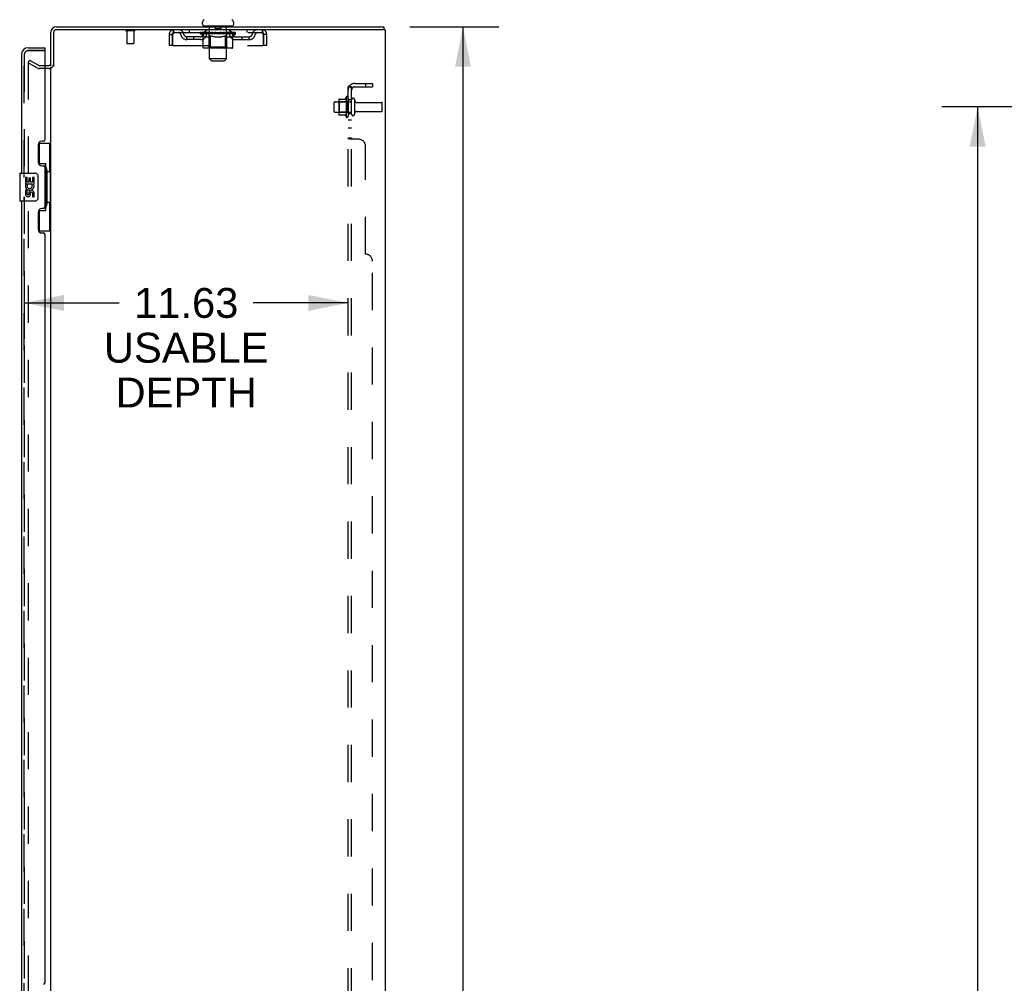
# Model space of a CAD drawing. Header units: inches. Extents: x 0 to 243, y 0 to 157.
# Tile 24 of 28: x 127 to 163, y 87 to 121. Entities that reach past the tile are written whole.
import ezdxf

# ---------------------------------------------------------------- set-up
doc = ezdxf.new("R2010")
doc.units = ezdxf.units.IN
doc.header["$LTSCALE"] = 13.357143
doc.header["$MEASUREMENT"] = 0
doc.linetypes.add('HIDDEN', pattern=[0.2, 0.1, -0.1])
doc.layers.get('0').update_dxf_attribs({"linetype": 'CONTINUOUS'})
for name, color, linetype in [('DEFAULT_2', 8, 'HIDDEN'), ('DIMENSIONS', 7, 'CONTINUOUS'), ('MASTER_DOOR_ASSEMBLY', 7, 'CONTINUOUS'), ('SLAVE_DOOR_ASSEMBLY', 7, 'CONTINUOUS'), ('SUBPANEL', 7, 'CONTINUOUS')]:
    doc.layers.add(name, color=color, linetype=linetype)
doc.styles.get("Standard").update_dxf_attribs({"font": 'arial.ttf'})
doc.dimstyles.new('DIMSTYLE_1', dxfattribs={"dimtxt": 1.071429, "dimasz": 1.428571, "dimexe": 0.09, "dimexo": 0.07, "dimgap": 0.0375, "dimtad": 0, "dimtih": 1, "dimtoh": 1, "dimzin": 4, "dimdsep": 46, "dimtxsty": 'Standard', "dimblk": '_FILLED', "dimblk1": '_FILLED', "dimblk2": '_FILLED', "dimcen": 0.09, "dimadec": 3, "dimazin": 1, "dimtfac": 1, "dimtdec": 3, "dimtofl": 0, "dimtmove": 0, "dimatfit": 3, "dimldrblk": '_FILLED', "dimfxl": 0, "dimtolj": 1, "dimtzin": 4, "dimarcsym": 0})

# ---------------------------------------------------------------- blocks, each defined once
blk = doc.blocks.new('_FILLED')
at = {"color": 0, "linetype": 'ByBlock'}
blk.add_solid([(0, 0), (-1, 0.2), (-1, -0.2)], dxfattribs=at)
blk = doc.blocks.new('*D7')
at = {"layer": 'DIMENSIONS', "color": 2, "linetype": 'Continuous'}
for p, q in [((169.812, 118.004), (160.49, 118.004)), ((161.776, 118.004), (161.776, 85.95)), ((161.776, 51.754), (161.776, 83.807)), ((169.812, 51.754), (160.49, 51.754))]:
    blk.add_line(p, q, dxfattribs=at)
at = {"layer": 'DIMENSIONS', "color": 2, "linetype": 'Continuous', "xscale": 1.4285714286, "yscale": 1.4285714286, "zscale": 1.4285714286}
for p, rotation in [((161.776, 118.004), 90), ((161.776, 51.754), 270)]:
    blk.add_blockref('_FILLED', p, dxfattribs=dict(at, rotation=rotation))
at = {"layer": 'DIMENSIONS', "color": 2, "linetype": 'Continuous', "insert": (161.776, 85.414), "char_height": 1.0714, "width": 3.74403, "attachment_point": 2, "line_spacing_factor": 0.9}
blk.add_mtext('66.25', dxfattribs=at)
blk = doc.blocks.new('*D8')
at = {"layer": 'DIMENSIONS', "color": 2, "linetype": 'Continuous'}
for p, q in [((141.396, 120.879), (144.587, 120.879)), ((143.302, 120.879), (143.302, 85.95)), ((143.302, 48.879), (143.302, 83.807)), ((141.396, 48.879), (144.587, 48.879))]:
    blk.add_line(p, q, dxfattribs=at)
at = {"layer": 'DIMENSIONS', "color": 2, "linetype": 'Continuous', "xscale": 1.4285714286, "yscale": 1.4285714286, "zscale": 1.4285714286}
for p, rotation in [((143.302, 120.879), 90), ((143.302, 48.879), 270)]:
    blk.add_blockref('_FILLED', p, dxfattribs=dict(at, rotation=rotation))
at = {"layer": 'DIMENSIONS', "color": 2, "linetype": 'Continuous', "insert": (143.302, 85.414), "char_height": 1.0714, "width": 3.74403, "attachment_point": 2, "line_spacing_factor": 0.9}
blk.add_mtext('72.00', dxfattribs=at)
blk = doc.blocks.new('*D11')
at = {"layer": 'DIMENSIONS', "color": 2, "linetype": 'Continuous'}
for p, q in [((127.554, 112.06), (127.554, 109.685)), ((127.554, 110.971), (130.959, 110.971)), ((139.179, 110.971), (135.774, 110.971))]:
    blk.add_line(p, q, dxfattribs=at)
at = {"layer": 'DIMENSIONS', "color": 2, "linetype": 'Continuous', "xscale": 1.4285714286, "yscale": 1.4285714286, "zscale": 1.4285714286, "rotation": 180}
blk.add_blockref('_FILLED', (127.554, 110.971), dxfattribs=at)
at = {"layer": 'DIMENSIONS', "color": 2, "linetype": 'Continuous', "xscale": 1.4285714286, "yscale": 1.4285714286, "zscale": 1.4285714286}
blk.add_blockref('_FILLED', (139.179, 110.971), dxfattribs=at)
at = {"layer": 'DIMENSIONS', "color": 2, "linetype": 'Continuous', "insert": (133.367, 111.507), "char_height": 1.0714, "width": 5.89485, "attachment_point": 2, "line_spacing_factor": 0.9}
blk.add_mtext('11.63\\PUSABLE\\PDEPTH', dxfattribs=at)

msp = doc.modelspace()

# ---------------------------------------------------------------- linework, layer by layer
at = {"color": 7, "linetype": 'Continuous'}
for p, q in [((128.697, 120.879), (140.456, 120.879)), ((133.946, 120.978), (133.946, 121.017)), ((134.008, 120.909), (134.008, 120.879)), ((135.008, 120.909), (134.008, 120.909)), ((135.008, 120.909), (135.008, 120.879)), ((135.071, 120.978), (135.071, 121.017)), ((140.456, 120.879), (140.456, 120.775)), ((128.508, 119.462), (128.508, 120.69)), ((128.423, 119.483), (128.304, 119.483))]:
    msp.add_line(p, q, dxfattribs=at)
at = {"color": 3, "linetype": 'Continuous'}
for p, q in [((128.612, 119.461), (128.612, 120.685)), ((140.508, 120.775), (128.702, 120.775)), ((140.508, 120.775), (140.508, 48.983)), ((128.508, 50.327), (128.508, 119.431))]:
    msp.add_line(p, q, dxfattribs=at)
at = {"color": 7, "linetype": 'Continuous'}
for centre, radius, start, end in [((128.697, 120.69), 0.189, 90, 180), ((134.089, 121.017), 0.144, 124.6624, 180), ((134.015, 120.978), 0.069, 180, 265), ((135.002, 120.978), 0.069, 275, 360), ((134.927, 121.017), 0.144, 360, 55.3376), ((128.423, 119.568), 0.085, 270, 360)]:
    msp.add_arc(centre, radius, start, end, dxfattribs=at)
at = {"color": 3, "linetype": 'Continuous'}
for centre, radius, start, end in [((128.702, 120.685), 0.09, 90, 180), ((128.697, 120.69), 0.085, 90, 180), ((128.423, 119.568), 0.189, 313.5132, 325.9658)]:
    msp.add_arc(centre, radius, start, end, dxfattribs=at)
at = {"layer": 'DEFAULT_2', "color": 8, "linetype": 'HIDDEN'}
for p, q in [((134.188, 120.909), (134.188, 120.879)), ((134.208, 119.728), (134.208, 120.879)), ((134.403, 120.899), (134.403, 120.819)), ((134.613, 120.899), (134.613, 120.819)), ((134.808, 119.728), (134.808, 120.879)), ((134.828, 120.909), (134.828, 120.879)), ((131.504, 120.732), (131.22, 120.732)), ((131.238, 120.732), (131.238, 120.285)), ((131.486, 120.732), (131.486, 120.285)), ((132.758, 120.608), (132.758, 120.212)), ((132.758, 120.608), (132.862, 120.608)), ((132.862, 120.608), (132.862, 120.212)), ((132.892, 120.212), (132.892, 120.608)), ((132.925, 120.671), (132.925, 120.775)), ((132.925, 120.671), (136.091, 120.671)), ((133.394, 120.42), (133.394, 120.524)), ((133.877, 120.524), (133.394, 120.524)), ((133.477, 120.775), (133.477, 120.671)), ((133.644, 120.42), (133.644, 120.524)), ((133.875, 120.624), (133.875, 120.664)), ((133.875, 120.664), (134.181, 120.664)), ((133.972, 120.556), (133.875, 120.624)), ((135.141, 120.624), (133.875, 120.624)), ((133.876, 120.664), (133.876, 120.668)), ((133.996, 120.667), (133.876, 120.668)), ((133.885, 120.664), (133.885, 120.671)), ((133.893, 120.661), (133.893, 120.664)), ((133.893, 120.661), (135.123, 120.661)), ((133.902, 120.661), (133.902, 120.664)), ((133.903, 120.661), (133.903, 120.664)), ((133.913, 120.664), (133.913, 120.671)), ((133.929, 120.661), (133.929, 120.664)), ((133.931, 120.661), (133.931, 120.664)), ((133.96, 120.664), (133.96, 120.671)), ((133.972, 120.149), (133.972, 120.556)), ((133.972, 120.556), (133.987, 120.546)), ((133.974, 120.661), (133.974, 120.664)), ((133.977, 120.661), (133.977, 120.664)), ((134.002, 120.537), (133.987, 120.546)), ((133.996, 120.664), (133.996, 120.667)), ((134.016, 120.529), (134.001, 120.537)), ((134.03, 120.522), (134.016, 120.529)), ((134.023, 120.664), (134.023, 120.671)), ((134.024, 120.661), (134.024, 120.664)), ((134.025, 120.661), (134.025, 120.664)), ((134.028, 120.661), (134.028, 120.664)), ((134.045, 120.517), (134.03, 120.523)), ((134.035, 120.661), (134.035, 120.664)), ((134.035, 120.661), (134.035, 120.664)), ((134.039, 120.661), (134.039, 120.664)), ((134.042, 120.661), (134.042, 120.665)), ((134.046, 120.661), (134.046, 120.664)), ((134.061, 120.661), (134.061, 120.664)), ((134.071, 120.671), (134.071, 120.775)), ((134.079, 120.661), (134.079, 120.666)), ((134.079, 120.661), (134.079, 120.664)), ((134.1, 120.661), (134.1, 120.664)), ((134.1, 120.661), (134.1, 120.664)), ((134.101, 120.664), (134.101, 120.671)), ((134.111, 120.661), (134.111, 120.664)), ((134.115, 120.661), (134.115, 120.664)), ((134.124, 120.661), (134.124, 120.664)), ((134.135, 120.661), (134.135, 120.668)), ((134.151, 120.661), (134.151, 120.664)), ((134.154, 120.661), (134.154, 120.664)), ((134.181, 120.522), (134.167, 120.517)), ((134.181, 120.661), (134.181, 120.664)), ((134.196, 120.529), (134.181, 120.522)), ((134.248, 120.664), (134.186, 120.664)), ((134.192, 120.664), (134.192, 120.671)), ((134.195, 120.152), (134.195, 120.621)), ((134.21, 120.537), (134.195, 120.529)), ((134.198, 120.661), (134.198, 120.664)), ((134.203, 120.661), (134.203, 120.664)), ((134.209, 120.661), (134.209, 120.669)), ((134.225, 120.546), (134.21, 120.537)), ((134.213, 120.661), (134.213, 120.664)), ((134.224, 120.661), (134.224, 120.664)), ((134.239, 120.556), (134.224, 120.546)), ((134.239, 120.149), (134.239, 120.556)), ((134.239, 120.556), (134.269, 120.546)), ((134.248, 120.661), (134.248, 120.664)), ((134.323, 120.664), (134.264, 120.664)), ((134.297, 120.537), (134.268, 120.546)), ((134.284, 120.661), (134.284, 120.664)), ((134.292, 120.664), (134.292, 120.671)), ((134.295, 120.661), (134.295, 120.664)), ((134.326, 120.529), (134.297, 120.537)), ((134.298, 120.661), (134.298, 120.67)), ((134.3, 120.661), (134.3, 120.664)), ((134.308, 120.661), (134.308, 120.664)), ((134.323, 120.661), (134.323, 120.664)), ((134.354, 120.523), (134.325, 120.529)), ((134.404, 120.664), (134.349, 120.664)), ((134.381, 120.517), (134.353, 120.523)), ((134.362, 120.661), (134.362, 120.664)), ((134.394, 120.664), (134.508, 120.671)), ((134.398, 120.664), (134.398, 120.671)), ((134.399, 120.67), (134.398, 120.671)), ((134.399, 120.664), (134.399, 120.67)), ((134.399, 120.661), (134.399, 120.664)), ((134.403, 120.661), (134.403, 120.664)), ((134.404, 120.661), (134.404, 120.664)), ((134.404, 120.661), (134.404, 120.664)), ((134.603, 120.809), (134.413, 120.809)), ((134.487, 120.664), (134.439, 120.664)), ((134.445, 120.661), (134.445, 120.664)), ((134.487, 120.661), (134.487, 120.664)), ((134.506, 120.664), (134.505, 120.664)), ((134.505, 120.661), (134.505, 120.664)), ((134.506, 120.661), (134.506, 120.664)), ((134.508, 120.664), (134.508, 120.671)), ((134.508, 120.671), (134.623, 120.664)), ((134.511, 120.661), (134.511, 120.664)), ((134.511, 120.661), (134.511, 120.664)), ((134.511, 120.664), (134.511, 120.664)), ((134.529, 120.661), (134.529, 120.664)), ((134.529, 120.664), (134.577, 120.664)), ((134.572, 120.661), (134.572, 120.664)), ((134.612, 120.661), (134.612, 120.664)), ((134.613, 120.661), (134.613, 120.664)), ((134.613, 120.664), (134.667, 120.664)), ((134.614, 120.661), (134.614, 120.664)), ((134.618, 120.664), (134.618, 120.671)), ((134.618, 120.67), (134.618, 120.671)), ((134.618, 120.664), (134.618, 120.67)), ((134.618, 120.661), (134.618, 120.664)), ((134.662, 120.522), (134.634, 120.517)), ((134.654, 120.661), (134.654, 120.664)), ((134.69, 120.529), (134.662, 120.522)), ((134.718, 120.537), (134.689, 120.529)), ((134.693, 120.661), (134.693, 120.664)), ((134.693, 120.664), (134.752, 120.664)), ((134.708, 120.661), (134.708, 120.664)), ((134.716, 120.661), (134.716, 120.664)), ((134.746, 120.545), (134.717, 120.537)), ((134.719, 120.661), (134.719, 120.67)), ((134.721, 120.661), (134.721, 120.664)), ((134.725, 120.664), (134.725, 120.671)), ((134.732, 120.661), (134.732, 120.664)), ((134.775, 120.555), (134.746, 120.545)), ((134.768, 120.661), (134.768, 120.664)), ((134.768, 120.664), (134.83, 120.664)), ((134.775, 120.149), (134.775, 120.555)), ((134.775, 120.555), (134.789, 120.545)), ((134.803, 120.537), (134.789, 120.545)), ((134.792, 120.661), (134.792, 120.664)), ((134.816, 120.529), (134.802, 120.537)), ((134.803, 120.661), (134.803, 120.664)), ((134.807, 120.661), (134.807, 120.669)), ((134.813, 120.661), (134.813, 120.664)), ((134.83, 120.523), (134.816, 120.529)), ((134.818, 120.661), (134.818, 120.664)), ((134.821, 120.152), (134.821, 120.621)), ((134.825, 120.664), (134.825, 120.671)), ((134.843, 120.517), (134.83, 120.523)), ((134.835, 120.661), (134.835, 120.664)), ((134.835, 120.664), (135.036, 120.664)), ((134.862, 120.661), (134.862, 120.664)), ((134.865, 120.661), (134.865, 120.664)), ((134.881, 120.661), (134.881, 120.668)), ((134.892, 120.661), (134.892, 120.664)), ((134.901, 120.661), (134.901, 120.664)), ((134.906, 120.661), (134.906, 120.664)), ((134.915, 120.664), (134.915, 120.671)), ((134.917, 120.661), (134.917, 120.664)), ((134.917, 120.661), (134.917, 120.664)), ((134.937, 120.661), (134.937, 120.666)), ((134.937, 120.661), (134.937, 120.664)), ((134.946, 120.671), (134.946, 120.775)), ((134.956, 120.661), (134.956, 120.664)), ((134.97, 120.661), (134.97, 120.664)), ((134.974, 120.661), (134.974, 120.665)), ((134.987, 120.523), (134.974, 120.517)), ((134.978, 120.661), (134.978, 120.664)), ((134.981, 120.661), (134.981, 120.664)), ((134.981, 120.661), (134.981, 120.664)), ((135.001, 120.529), (134.987, 120.522)), ((134.988, 120.661), (134.988, 120.664)), ((134.991, 120.661), (134.991, 120.664)), ((134.992, 120.661), (134.992, 120.664)), ((134.993, 120.664), (134.993, 120.671)), ((135.014, 120.537), (135.001, 120.529)), ((135.028, 120.545), (135.014, 120.536)), ((135.042, 120.554), (135.028, 120.545)), ((135.039, 120.661), (135.039, 120.664)), ((135.042, 120.661), (135.042, 120.664)), ((135.042, 120.554), (135.141, 120.624)), ((135.042, 120.149), (135.042, 120.554)), ((135.057, 120.664), (135.057, 120.671)), ((135.085, 120.661), (135.085, 120.664)), ((135.087, 120.661), (135.087, 120.664)), ((135.103, 120.664), (135.103, 120.671)), ((135.113, 120.661), (135.113, 120.664)), ((135.114, 120.661), (135.114, 120.664)), ((135.123, 120.661), (135.123, 120.664)), ((135.132, 120.664), (135.132, 120.671)), ((135.14, 120.524), (135.623, 120.524)), ((135.141, 120.624), (135.141, 120.671)), ((135.373, 120.42), (135.373, 120.524)), ((135.539, 120.775), (135.539, 120.671)), ((135.623, 120.42), (135.623, 120.524)), ((136.091, 120.775), (136.091, 120.671)), ((136.124, 120.608), (136.124, 120.212)), ((136.154, 120.212), (136.154, 120.608)), ((136.258, 120.608), (136.154, 120.608)), ((136.258, 120.212), (136.258, 120.608)), ((131.476, 120.275), (131.248, 120.275)), ((132.862, 120.212), (132.758, 120.212)), ((132.892, 120.212), (136.124, 120.212)), ((133.877, 120.42), (133.394, 120.42)), ((134.059, 120.512), (134.045, 120.517)), ((134.153, 120.512), (134.059, 120.512)), ((134.153, 120.512), (134.167, 120.517)), ((134.409, 120.512), (134.381, 120.517)), ((134.607, 120.512), (134.409, 120.512)), ((134.607, 120.512), (134.635, 120.517)), ((134.857, 120.512), (134.843, 120.517)), ((134.961, 120.512), (134.857, 120.512)), ((134.961, 120.512), (134.974, 120.517)), ((135.14, 120.42), (135.623, 120.42)), ((136.258, 120.212), (136.154, 120.212)), ((134.999, 120.112), (134.015, 120.112)), ((134.195, 120.152), (134.156, 120.112)), ((134.821, 120.152), (134.195, 120.152)), ((134.753, 120.112), (134.756, 120.113)), ((134.761, 120.115), (134.763, 120.117)), ((134.763, 120.117), (134.765, 120.119)), ((134.821, 120.152), (134.861, 120.112)), ((127.748, 119.683), (127.696, 119.593)), ((127.696, 119.613), (127.696, 50.144)), ((128.035, 119.397), (127.696, 119.593)), ((127.748, 119.683), (128.087, 119.487)), ((128.304, 119.483), (128.104, 119.483)), ((134.277, 119.659), (134.208, 119.728)), ((134.808, 119.728), (134.208, 119.728)), ((134.277, 119.659), (134.739, 119.659)), ((134.739, 119.659), (134.808, 119.728)), ((128.423, 119.379), (128.104, 119.379)), ((138.679, 117.846), (138.679, 118.161)), ((138.709, 118.191), (139.304, 118.191)), ((138.843, 118.259), (138.843, 117.748)), ((138.863, 118.187), (138.843, 118.207)), ((138.854, 118.281), (139.081, 118.281)), ((138.863, 118.187), (138.863, 117.82)), ((139.159, 118.187), (138.863, 118.187)), ((139.109, 118.359), (139.109, 117.648)), ((139.159, 118.187), (139.179, 118.207)), ((139.159, 118.187), (139.159, 117.82)), ((139.179, 118.338), (139.179, 117.669)), ((139.304, 117.746), (139.304, 118.261)), ((139.414, 117.746), (139.414, 118.261)), ((139.477, 118.169), (140.374, 118.169)), ((140.404, 117.869), (140.404, 118.139)), ((138.709, 117.816), (139.304, 117.816)), ((138.863, 117.82), (138.843, 117.8)), ((138.854, 117.726), (139.081, 117.726)), ((139.159, 117.82), (138.863, 117.82)), ((139.159, 117.82), (139.179, 117.8)), ((139.477, 117.839), (140.374, 117.839))]:
    msp.add_line(p, q, dxfattribs=at)
for points in [[(132.892, 120.608), (132.895, 120.626), (132.897, 120.645), (132.899, 120.663), (132.902, 120.68), (132.904, 120.696), (132.906, 120.712), (132.909, 120.726), (132.911, 120.738), (132.913, 120.749), (132.916, 120.758), (132.918, 120.765), (132.92, 120.77), (132.923, 120.774), (132.925, 120.775)], [(132.892, 120.608), (132.895, 120.615), (132.897, 120.622), (132.899, 120.628), (132.902, 120.635), (132.904, 120.641), (132.906, 120.647), (132.909, 120.652), (132.911, 120.657), (132.913, 120.661), (132.916, 120.664), (132.918, 120.667), (132.92, 120.669), (132.923, 120.67), (132.925, 120.671)], [(136.091, 120.775), (136.094, 120.774), (136.096, 120.77), (136.098, 120.765), (136.101, 120.758), (136.103, 120.749), (136.105, 120.738), (136.108, 120.726), (136.11, 120.712), (136.112, 120.696), (136.115, 120.68), (136.117, 120.663), (136.119, 120.645), (136.122, 120.626), (136.124, 120.608)], [(136.091, 120.671), (136.094, 120.67), (136.096, 120.669), (136.098, 120.667), (136.101, 120.664), (136.103, 120.661), (136.105, 120.657), (136.108, 120.652), (136.11, 120.647), (136.112, 120.641), (136.115, 120.635), (136.117, 120.628), (136.119, 120.622), (136.122, 120.615), (136.124, 120.608)], [(134.015, 120.112), (134.009, 120.113), (134.004, 120.113), (133.999, 120.115), (133.994, 120.117), (133.99, 120.119), (133.985, 120.122), (133.982, 120.126), (133.978, 120.13), (133.976, 120.134), (133.973, 120.139), (133.972, 120.144), (133.972, 120.149)], [(134.261, 120.112), (134.258, 120.113), (134.256, 120.113), (134.253, 120.115), (134.251, 120.117), (134.248, 120.119), (134.246, 120.122), (134.244, 120.126), (134.243, 120.13), (134.241, 120.134), (134.24, 120.139), (134.24, 120.144), (134.239, 120.149)], [(134.756, 120.113), (134.758, 120.113), (134.761, 120.115)], [(134.765, 120.119), (134.768, 120.122), (134.77, 120.126), (134.771, 120.13), (134.773, 120.134)], [(134.768, 120.122), (134.77, 120.126), (134.771, 120.13)], [(134.773, 120.134), (134.774, 120.139), (134.774, 120.144), (134.775, 120.149)], [(134.774, 120.139), (134.774, 120.144), (134.775, 120.149)], [(134.999, 120.112), (135.004, 120.113), (135.01, 120.113), (135.015, 120.115), (135.019, 120.117), (135.024, 120.119), (135.028, 120.122), (135.032, 120.126), (135.036, 120.13), (135.038, 120.134), (135.04, 120.139), (135.042, 120.144), (135.042, 120.149)], [(127.713, 119.633), (127.712, 119.633), (127.712, 119.633), (127.711, 119.633), (127.711, 119.633), (127.71, 119.633), (127.709, 119.633), (127.709, 119.632), (127.708, 119.632), (127.707, 119.632), (127.707, 119.632), (127.706, 119.631), (127.706, 119.631), (127.705, 119.631), (127.704, 119.63), (127.704, 119.63), (127.703, 119.63), (127.703, 119.629), (127.702, 119.629), (127.702, 119.628), (127.701, 119.628), (127.701, 119.627), (127.7, 119.627), (127.7, 119.626), (127.699, 119.626), (127.699, 119.625), (127.699, 119.624), (127.698, 119.624), (127.698, 119.623), (127.698, 119.622), (127.697, 119.622), (127.697, 119.621), (127.697, 119.62), (127.697, 119.62), (127.696, 119.619), (127.696, 119.618), (127.696, 119.618), (127.696, 119.617), (127.696, 119.616), (127.696, 119.615), (127.696, 119.615), (127.696, 119.614), (127.696, 119.613)], [(127.721, 119.631), (127.72, 119.631), (127.72, 119.632), (127.719, 119.632), (127.718, 119.632), (127.718, 119.632), (127.717, 119.632), (127.716, 119.633), (127.716, 119.633), (127.715, 119.633), (127.714, 119.633), (127.714, 119.633), (127.713, 119.633), (127.713, 119.633)]]:
    msp.add_lwpolyline(points, dxfattribs=at)
for centre, radius, start, end in [((134.015, 120.978), 0.069, 265, 270), ((134.178, 120.879), 0.03, 0, 90), ((134.393, 120.899), 0.01, 0, 90), ((134.623, 120.899), 0.01, 90, 180), ((134.838, 120.879), 0.03, 90, 180), ((135.002, 120.978), 0.069, 270, 275), ((131.22, 120.753), 0.0215, 90, 270), ((131.504, 120.753), 0.0215, 270, 90), ((132.925, 120.608), 0.167, 90, 180), ((132.925, 120.608), 0.063, 90, 180), ((133.104, 120.608), 0.167, 8.0716, 90), ((133.105, 120.608), 0.0625, 7.9863, 90), ((133.394, 120.649), 0.229, 187.9863, 270), ((133.394, 120.649), 0.125, 188.0716, 270), ((133.877, 120.649), 0.125, 270, 351.9284), ((133.877, 120.649), 0.229, 270, 352.0137), ((134.166, 120.608), 0.167, 90, 171.9284), ((134.165, 120.608), 0.0625, 90, 172.0137), ((134.156, 120.621), 0.0398, 0, 90), ((134.413, 120.819), 0.01, 180, 270), ((134.603, 120.819), 0.01, 270, 360), ((134.861, 120.621), 0.0398, 90, 180), ((134.851, 120.608), 0.167, 8.0716, 90), ((134.851, 120.608), 0.0625, 7.9863, 90), ((135.14, 120.649), 0.229, 187.9863, 270), ((135.14, 120.649), 0.125, 188.0716, 270), ((135.623, 120.649), 0.125, 270, 351.9284), ((135.623, 120.649), 0.229, 270, 352.0137), ((135.912, 120.608), 0.167, 90, 171.9284), ((135.911, 120.608), 0.0625, 90, 172.0137), ((136.091, 120.608), 0.167, 0, 90), ((136.091, 120.608), 0.063, 0, 90), ((131.248, 120.285), 0.01, 180, 270), ((131.476, 120.285), 0.01, 270, 360), ((128.104, 119.516), 0.033, 240, 270), ((128.423, 119.568), 0.189, 325.9658, 360), ((128.104, 119.516), 0.137, 240, 270), ((128.423, 119.568), 0.189, 270, 313.5132), ((138.709, 118.161), 0.03, 90, 180), ((138.984, 118.259), 0.141, 174.7919, 180), ((138.854, 118.271), 0.01, 90, 174.8062), ((139.063, 118.291), 0.01, 270, 336.0321), ((139.709, 118.004), 0.698, 149.3369, 156.0321), ((139.141, 118.338), 0.0384, 0, 145.5503), ((139.359, 118.261), 0.055, 360, 180), ((139.477, 118.231), 0.0625, 180, 270), ((140.374, 118.139), 0.03, 360, 90), ((138.709, 117.846), 0.03, 180, 270), ((138.984, 117.748), 0.141, 180, 185.2081), ((138.854, 117.736), 0.01, 185.1938, 270), ((139.063, 117.716), 0.01, 23.9679, 90), ((139.709, 118.004), 0.698, 203.9679, 210.6631), ((139.359, 117.746), 0.055, 180, 0), ((139.477, 117.776), 0.0625, 90, 180), ((140.374, 117.869), 0.03, 270, 0), ((139.141, 117.669), 0.0384, 214.4497, 360)]:
    msp.add_arc(centre, radius, start, end, dxfattribs=at)
for centre, major_axis, ratio, start_param, end_param in [((134.508, 120.671), (0.633, 0.007), 0.05963, 9.249616, 9.431313), ((134.508, 120.671), (0.633, 0), 0.060556, -3.083241, -2.96706), ((133.831, 120.659), (0.198, 0.002), 0.05963, 0.25549, 1.295341), ((134.508, 120.671), (0.633, 0.013), 0.05688, 2.791345, 2.965878), ((133.899, 120.659), (0.198, -0.002), 0.05963, 0.605815, 1.645666), ((134.508, 120.671), (0.633, -0.007), 0.05963, -2.96643, -2.791898), ((133.831, 120.652), (0.198, 0.004), 0.05688, 1.20151, 1.294789), ((133.899, 120.652), (0.198, 0), 0.060556, 1.551758, 1.645036), ((133.855, 120.652), (0.198, 0.002), 0.05963, 1.170259, 1.376596), ((133.9, 120.654), (0.164, 0.002), 0.05963, 1.065228, 1.614276), ((133.881, 120.654), (0.164, 0.003), 0.05688, 0.890143, 1.43919), ((133.939, 120.654), (0.164, 0), 0.060556, 1.240391, 1.789438), ((133.827, 120.659), (0.198, 0.004), 0.05688, 0.080405, 1.120256), ((134.508, 120.671), (0.633, 0.019), 0.052395, 2.616403, 2.790936), ((133.962, 120.659), (0.198, -0.004), 0.05688, 0.7809, 1.820751), ((134.508, 120.671), (0.633, -0.013), 0.05688, -2.791345, -2.616812), ((133.827, 120.652), (0.198, 0.006), 0.052395, 1.026568, 1.119847), ((133.962, 120.652), (0.198, -0.002), 0.05963, 1.72692, 1.820198), ((133.88, 120.654), (0.164, 0.005), 0.052395, 0.715201, 1.264248), ((133.994, 120.654), (0.164, -0.002), 0.05963, 1.415553, 1.9646), ((134.508, 120.671), (0.633, 0.025), 0.046319, 2.441654, 2.616187), ((134.041, 120.659), (0.198, -0.006), 0.052395, 0.955842, 1.995693), ((133.844, 120.659), (0.198, 0.006), 0.052395, -0.094537, 0.945314), ((134.508, 120.671), (0.633, -0.019), 0.052395, -2.616403, -2.44187), ((133.844, 120.652), (0.198, 0.008), 0.046319, 0.851819, 0.945098), ((134.041, 120.652), (0.198, -0.004), 0.05688, 1.902006, 1.995284), ((133.898, 120.654), (0.164, 0.006), 0.046319, 0.540452, 1.089499), ((134.065, 120.654), (0.164, -0.003), 0.05688, 1.590638, 2.139686), ((133.855, 120.659), (0.198, 0), 0.060556, 0.430652, 0.777569), ((134.508, 120.671), (0.633, 0.029), 0.038841, 2.267123, 2.441656), ((134.135, 120.659), (0.198, -0.008), 0.046319, 1.130591, 2.170442), ((133.881, 120.659), (0.198, 0.008), 0.046319, -0.269286, 0.770565), ((134.508, 120.671), (0.633, -0.025), 0.046319, -2.441654, -2.267121), ((133.881, 120.652), (0.198, 0.009), 0.038841, 0.677289, 0.770567), ((134.135, 120.652), (0.198, -0.006), 0.052395, 2.076947, 2.170226), ((133.935, 120.654), (0.164, 0.008), 0.038841, 0.365921, 0.914969), ((134.15, 120.654), (0.164, -0.005), 0.052395, 1.76558, 2.314627), ((134.508, 120.671), (0.633, 0.033), 0.030195, 2.09281, 2.267343), ((134.239, 120.659), (0.198, -0.009), 0.038841, 1.305122, 2.344973), ((133.937, 120.659), (0.198, 0.009), 0.038841, -0.443817, 0.596034), ((134.508, 120.671), (0.633, -0.029), 0.038841, -2.267123, -2.092591), ((133.937, 120.652), (0.198, 0.01), 0.030195, 0.502975, 0.596254), ((134.239, 120.652), (0.198, -0.008), 0.046319, 2.251696, 2.344975), ((133.99, 120.654), (0.164, 0.009), 0.030195, 0.191608, 0.740655), ((134.245, 120.654), (0.164, -0.006), 0.046319, 1.940329, 2.489376), ((134.011, 120.659), (0.198, 0.01), 0.030195, -0.61813, 0.421721), ((134.508, 120.671), (0.633, 0.036), 0.020645, 1.918687, 2.09322), ((134.352, 120.659), (0.198, -0.01), 0.030195, 1.479435, 2.519286), ((134.508, 120.671), (0.633, -0.033), 0.030195, -2.09281, -1.918277), ((134.011, 120.652), (0.198, 0.011), 0.020645, 0.328852, 0.422131), ((134.352, 120.652), (0.198, -0.009), 0.038841, 2.426227, 2.519505), ((134.06, 120.654), (0.164, 0.009), 0.020645, 0.017485, 0.566532), ((134.349, 120.654), (0.164, -0.008), 0.038841, 2.11486, 2.663907), ((134.1, 120.659), (0.198, 0.011), 0.020645, -0.792253, 0.247598), ((134.508, 120.671), (0.633, 0.038), 0.010478, 1.744704, 1.919237), ((134.47, 120.659), (0.198, -0.011), 0.020645, 1.653558, 2.693409), ((134.508, 120.671), (0.633, -0.036), 0.020645, -1.918687, -1.744154), ((134.1, 120.652), (0.198, 0.012), 0.010478, 0.154869, 0.248148), ((134.47, 120.652), (0.198, -0.01), 0.030195, 2.60054, 2.693819), ((134.144, 120.654), (0.164, 0.01), 0.010478, 6.126688, 6.675735), ((134.457, 120.654), (0.164, -0.009), 0.030195, 2.289173, 2.83822), ((134.201, 120.659), (0.198, 0.012), 0.010478, -0.966236, -0.000846), ((134.589, 120.659), (0.198, -0.012), 0.010478, 1.827541, 2.867392), ((134.508, 120.671), (0.633, -0.038), 0.010478, -1.744704, -1.570171), ((134.589, 120.652), (0.198, -0.011), 0.020645, 2.774664, 2.867942), ((134.567, 120.654), (0.164, -0.009), 0.020645, 2.463296, 3.012344), ((134.427, 120.659), (0.198, 0.012), 0.010478, 0.274201, 1.314052), ((134.341, 120.654), (0.164, 0.01), 0.010478, -0.000483, 0.504314), ((134.311, 120.652), (0.198, 0.012), 0.010478, 0.099668, 0.192946), ((134.508, 120.671), (0.633, 0.038), 0.010478, -1.571421, -1.396888), ((134.705, 120.652), (0.198, -0.012), 0.010478, 2.948646, 3.041925), ((134.675, 120.654), (0.164, -0.01), 0.010478, 2.637279, 3.142076), ((134.546, 120.659), (0.198, 0.011), 0.020645, 0.448184, 1.488034), ((134.449, 120.654), (0.164, 0.009), 0.020645, 0.129249, 0.678296), ((134.427, 120.652), (0.198, 0.011), 0.020645, 0.273651, 0.366929), ((134.508, 120.671), (0.633, 0.036), 0.020645, -1.397439, -1.222906), ((134.508, 120.671), (0.633, -0.038), 0.010478, 1.222355, 1.396888), ((134.816, 120.659), (0.198, -0.012), 0.010478, -3.140747, -2.175357), ((134.664, 120.659), (0.198, 0.01), 0.030195, 0.622307, 1.662158), ((134.559, 120.654), (0.164, 0.009), 0.030195, 0.303372, 0.852419), ((134.873, 120.654), (0.164, -0.01), 0.010478, 2.749043, 3.29809), ((134.917, 120.659), (0.198, -0.011), 0.020645, 2.893995, 3.933846), ((134.546, 120.652), (0.198, 0.01), 0.030195, 0.447774, 0.541052), ((134.917, 120.652), (0.198, -0.012), 0.010478, 2.893445, 2.986723), ((134.508, 120.671), (0.633, 0.033), 0.030195, -1.223315, -1.048783), ((134.508, 120.671), (0.633, -0.036), 0.020645, 1.048373, 1.222906), ((134.777, 120.659), (0.198, 0.009), 0.038841, 0.79662, 1.836471), ((134.668, 120.654), (0.164, 0.008), 0.038841, 0.477686, 1.026733), ((134.956, 120.654), (0.164, -0.009), 0.020645, 2.57506, 3.124108), ((135.005, 120.659), (0.198, -0.01), 0.030195, 2.719872, 3.759723), ((134.882, 120.659), (0.198, 0.008), 0.046319, 0.971151, 2.011002), ((134.664, 120.652), (0.198, 0.009), 0.038841, 0.622087, 0.715366), ((135.005, 120.652), (0.198, -0.011), 0.020645, 2.719462, 2.812741), ((134.508, 120.671), (0.633, 0.029), 0.038841, -1.049002, -0.874469), ((134.508, 120.671), (0.633, -0.033), 0.030195, 0.87425, 1.048783), ((134.771, 120.654), (0.164, 0.006), 0.046319, 0.652216, 1.201263), ((134.975, 120.659), (0.198, 0.006), 0.052395, 1.1459, 2.185751), ((135.027, 120.654), (0.164, -0.009), 0.030195, 2.400937, 2.949985), ((135.079, 120.659), (0.198, -0.009), 0.038841, 2.545558, 3.585409), ((134.866, 120.654), (0.164, 0.005), 0.052395, 0.826965, 1.376012), ((134.777, 120.652), (0.198, 0.008), 0.046319, 0.796618, 0.889896), ((135.079, 120.652), (0.198, -0.01), 0.030195, 2.545339, 2.638617), ((135.054, 120.659), (0.198, 0.004), 0.05688, 1.320842, 2.360692), ((134.508, 120.671), (0.633, 0.025), 0.046319, -0.874471, -0.699939), ((134.508, 120.671), (0.633, -0.029), 0.038841, 0.699936, 0.874469), ((135.135, 120.659), (0.198, -0.008), 0.046319, 2.371028, 3.410879), ((135.081, 120.654), (0.164, -0.008), 0.038841, 2.226624, 2.775671), ((135.117, 120.659), (0.198, 0.002), 0.05963, 1.495927, 2.535778), ((134.951, 120.654), (0.164, 0.003), 0.05688, 1.001907, 1.550954), ((135.172, 120.659), (0.198, -0.006), 0.052395, 2.196279, 3.23613), ((135.118, 120.654), (0.164, -0.006), 0.046319, 2.052093, 2.601141), ((134.882, 120.652), (0.198, 0.006), 0.052395, 0.971367, 1.064645), ((135.161, 120.659), (0.198, 0), 0.060556, 1.671089, 2.71094), ((135.135, 120.652), (0.198, -0.009), 0.038841, 2.371026, 2.464304), ((135.189, 120.659), (0.198, -0.004), 0.05688, 2.021337, 3.061188), ((134.508, 120.671), (0.633, 0.019), 0.052395, -0.699723, -0.52519), ((134.508, 120.671), (0.633, -0.025), 0.046319, 0.525406, 0.699939), ((135.186, 120.659), (0.198, -0.002), 0.05963, 1.846251, 2.886102), ((135.022, 120.654), (0.164, 0.002), 0.05963, 1.176993, 1.72604), ((135.136, 120.654), (0.164, -0.005), 0.052395, 1.877344, 2.426392), ((135.078, 120.654), (0.164, 0), 0.060556, 1.352155, 1.901202), ((135.136, 120.654), (0.164, -0.003), 0.05688, 1.702402, 2.25145), ((135.116, 120.654), (0.164, -0.002), 0.05963, 1.527317, 2.076364), ((134.975, 120.652), (0.198, 0.004), 0.05688, 1.146309, 1.239587), ((135.172, 120.652), (0.198, -0.008), 0.046319, 2.196495, 2.289773), ((134.508, 120.671), (0.633, 0.013), 0.05688, -0.524781, -0.350248), ((134.508, 120.671), (0.633, -0.019), 0.052395, 0.350657, 0.52519), ((135.054, 120.652), (0.198, 0.002), 0.05963, 1.321394, 1.414673), ((135.189, 120.652), (0.198, -0.006), 0.052395, 2.021746, 2.115024), ((134.508, 120.671), (0.633, 0.007), 0.05963, -0.349695, -0.175162), ((134.508, 120.671), (0.633, -0.013), 0.05688, 0.175715, 0.350248), ((135.117, 120.652), (0.198, 0), 0.060556, 1.496556, 1.589835), ((135.186, 120.652), (0.198, -0.004), 0.05688, 1.846804, 1.940083), ((135.161, 120.652), (0.198, -0.002), 0.05963, 1.671719, 1.764997), ((134.508, 120.671), (0.633, 0), 0.060556, -0.174533, 0), ((134.508, 120.671), (0.633, -0.007), 0.05963, 0.000629, 0.175162)]:
    msp.add_ellipse(centre, major_axis=major_axis, ratio=ratio, start_param=start_param, end_param=end_param, dxfattribs=at)
at = {"layer": 'MASTER_DOOR_ASSEMBLY', "color": 3, "linetype": 'Continuous'}
for p, q in [((127.45, 119.882), (127.45, 115.629)), ((127.697, 120.129), (128.304, 120.129)), ((128.304, 116.836), (128.304, 120.005)), ((128.054, 116.646), (128.054, 116.026)), ((128.244, 116.776), (128.184, 116.776)), ((128.184, 115.896), (128.244, 115.896)), ((128.304, 114.421), (128.304, 115.836)), ((127.45, 114.629), (127.45, 85.379)), ((128.054, 114.231), (128.054, 113.611)), ((128.244, 114.361), (128.184, 114.361)), ((128.184, 113.481), (128.244, 113.481)), ((128.304, 86.586), (128.304, 113.421))]:
    msp.add_line(p, q, dxfattribs=at)
at = {"layer": 'MASTER_DOOR_ASSEMBLY', "color": 8, "linetype": 'HIDDEN'}
for p, q in [((127.554, 119.882), (127.554, 115.474)), ((128.284, 120.025), (127.697, 120.025)), ((127.554, 114.784), (127.554, 85.224))]:
    msp.add_line(p, q, dxfattribs=at)
at = {"layer": 'MASTER_DOOR_ASSEMBLY', "color": 7, "linetype": 'Continuous'}
for p, q in [((128.304, 120.025), (128.284, 120.025)), ((128.304, 120.025), (128.304, 120.129)), ((128.068, 116.704), (128.508, 116.704)), ((128.104, 115.924), (128.104, 116.704)), ((128.469, 115.679), (128.469, 116.704)), ((128.104, 115.969), (128.331, 115.969)), ((128.331, 114.289), (128.331, 115.969)), ((127.39, 115.614), (127.39, 114.644)), ((127.405, 115.629), (127.945, 115.629)), ((128.368, 115.729), (128.368, 115.709)), ((128.368, 115.679), (128.368, 114.579)), ((128.491, 115.679), (128.368, 115.679)), ((128.491, 114.579), (128.491, 115.679)), ((127.593, 115.474), (127.593, 115.244)), ((127.656, 115.474), (127.593, 115.474)), ((127.593, 115.244), (127.855, 115.244)), ((127.664, 115.208), (127.606, 115.233)), ((127.656, 115.307), (127.656, 115.474)), ((127.719, 115.307), (127.656, 115.307)), ((127.719, 115.443), (127.719, 115.307)), ((127.779, 115.443), (127.719, 115.443)), ((127.779, 115.307), (127.779, 115.443)), ((127.845, 115.307), (127.779, 115.307)), ((127.855, 115.244), (127.827, 115.225)), ((127.845, 115.474), (127.845, 115.307)), ((127.907, 115.474), (127.845, 115.474)), ((127.889, 115.244), (127.907, 115.244)), ((127.907, 115.244), (127.907, 115.474)), ((128.045, 115.529), (128.045, 114.729)), ((127.593, 115.013), (127.593, 114.877)), ((127.656, 115.013), (127.593, 115.013)), ((127.656, 114.877), (127.656, 115.013)), ((127.719, 114.919), (127.719, 114.877)), ((127.78, 114.857), (127.779, 114.926)), ((127.845, 114.919), (127.845, 114.783)), ((127.907, 114.783), (127.907, 114.919)), ((127.945, 114.629), (127.405, 114.629)), ((127.845, 114.783), (127.907, 114.783)), ((128.491, 114.579), (128.368, 114.579)), ((128.368, 114.548), (128.368, 114.528)), ((128.469, 113.554), (128.469, 114.579)), ((128.104, 113.554), (128.104, 114.333)), ((128.104, 114.289), (128.331, 114.289)), ((128.068, 113.554), (128.508, 113.554))]:
    msp.add_line(p, q, dxfattribs=at)
for points in [[(128.295, 115.868), (128.297, 115.871), (128.303, 115.88), (128.308, 115.887), (128.312, 115.895), (128.316, 115.902), (128.319, 115.908), (128.322, 115.914), (128.325, 115.92), (128.327, 115.925), (128.328, 115.929), (128.33, 115.934), (128.33, 115.938), (128.331, 115.941), (128.331, 115.945)], [(128.038, 115.565), (128.04, 115.559), (128.042, 115.553), (128.043, 115.547), (128.044, 115.541), (128.045, 115.535), (128.045, 115.529)], [(128.045, 114.729), (128.045, 114.722), (128.044, 114.716), (128.043, 114.71), (128.042, 114.704), (128.04, 114.698), (128.038, 114.692)], [(128.331, 114.312), (128.331, 114.316), (128.33, 114.319), (128.33, 114.323), (128.328, 114.328), (128.327, 114.332), (128.325, 114.338), (128.322, 114.343), (128.319, 114.349), (128.316, 114.356), (128.312, 114.362), (128.308, 114.37), (128.303, 114.378), (128.297, 114.386), (128.295, 114.39)]]:
    msp.add_lwpolyline(points, dxfattribs=at)
at = {"layer": 'MASTER_DOOR_ASSEMBLY', "color": 3, "linetype": 'Continuous'}
for centre, radius, start, end in [((127.697, 119.882), 0.246, 90, 180), ((128.284, 120.005), 0.02, 0, 90), ((128.184, 116.646), 0.13, 90, 180), ((128.244, 116.836), 0.06, 270, 360), ((128.184, 116.026), 0.13, 180, 270), ((128.244, 115.836), 0.06, 0, 90), ((128.184, 114.231), 0.13, 90, 180), ((128.244, 114.421), 0.06, 270, 360), ((128.184, 113.611), 0.13, 180, 270), ((128.244, 113.421), 0.06, 0, 90), ((128.244, 86.586), 0.06, 270, 360)]:
    msp.add_arc(centre, radius, start, end, dxfattribs=at)
at = {"layer": 'MASTER_DOOR_ASSEMBLY', "color": 8, "linetype": 'HIDDEN'}
msp.add_arc((127.697, 119.882), 0.142, 90, 180, dxfattribs=at)
at = {"layer": 'MASTER_DOOR_ASSEMBLY', "color": 7, "linetype": 'Continuous'}
for centre, radius, start, end in [((127.614, 119.739), 0.26, 87.4067, 90), ((127.405, 115.614), 0.015, 90, 180), ((127.945, 115.529), 0.1, 21.205, 90), ((127.75, 115.171), 0.157, 156.5966, 341.8791), ((127.75, 115.171), 0.0943, 156.5966, 35.1122), ((127.75, 115.171), 0.157, 25.737, 27.8532), ((127.754, 115.171), 0.154, 341.4199, 26.1963), ((127.687, 114.877), 0.0943, 180, 248.6704), ((127.687, 114.877), 0.0314, 180, 0.0485), ((127.813, 114.919), 0.0943, 0, 180), ((127.814, 114.914), 0.0362, 83.4285, 161.7628), ((127.813, 114.919), 0.0314, 0, 81.2295), ((127.405, 114.644), 0.015, 180, 270), ((127.687, 114.877), 0.0943, 248.6999, 347.4338), ((127.945, 114.729), 0.1, 270, 338.7946)]:
    msp.add_arc(centre, radius, start, end, dxfattribs=at)
for centre, start_param, end_param in [((128.264, 115.719), -1.51401, -0.699287), ((128.264, 115.719), -2.442306, -1.627583), ((128.264, 114.538), -1.51401, -0.699287), ((128.264, 114.538), -2.442306, -1.627583)]:
    msp.add_ellipse(centre, major_axis=(0, 0.18), ratio=0.579493, start_param=start_param, end_param=end_param, dxfattribs=at)
at = {"layer": 'SLAVE_DOOR_ASSEMBLY', "color": 8, "linetype": 'HIDDEN'}
for p, q in [((127.554, 115.474), (127.554, 119.882)), ((127.697, 120.025), (128.284, 120.025)), ((127.554, 85.224), (127.554, 114.784))]:
    msp.add_line(p, q, dxfattribs=at)
msp.add_arc((127.697, 119.882), 0.142, 90, 180, dxfattribs=at)
at = {"layer": 'SUBPANEL', "color": 8, "linetype": 'HIDDEN'}
for p, q in [((139.233, 118.761), (139.33, 118.681)), ((139.416, 118.847), (140.054, 118.847)), ((139.804, 118.847), (139.804, 118.722)), ((140.054, 118.847), (140.054, 118.722)), ((139.179, 51.035), (139.179, 118.722)), ((139.304, 118.722), (139.179, 118.722)), ((139.304, 51.035), (139.304, 118.722)), ((139.416, 118.722), (140.054, 118.722)), ((139.304, 118.254), (139.179, 118.254)), ((139.304, 117.754), (139.179, 117.754)), ((139.304, 117.525), (139.179, 117.525)), ((139.304, 117.244), (139.179, 117.244)), ((139.304, 116.883), (139.179, 116.883)), ((139.554, 116.847), (139.233, 116.847)), ((139.804, 112.722), (139.804, 116.597)), ((140.054, 57.285), (140.054, 112.472))]:
    msp.add_line(p, q, dxfattribs=at)
for points in [[(139.233, 118.761), (139.231, 118.759), (139.229, 118.757), (139.226, 118.755), (139.223, 118.753), (139.22, 118.751), (139.216, 118.749), (139.212, 118.747), (139.209, 118.746), (139.202, 118.743)], [(139.202, 118.743), (139.198, 118.741), (139.195, 118.74), (139.192, 118.738), (139.19, 118.736), (139.187, 118.735), (139.184, 118.733), (139.183, 118.731), (139.181, 118.729), (139.18, 118.727), (139.18, 118.725), (139.179, 118.724), (139.179, 118.722)], [(139.248, 118.722), (139.247, 118.722), (139.247, 118.722), (139.246, 118.722), (139.246, 118.722), (139.245, 118.722), (139.245, 118.722), (139.245, 118.722), (139.244, 118.722)], [(139.244, 118.722), (139.244, 118.722), (139.244, 118.722), (139.245, 118.722), (139.245, 118.722), (139.245, 118.722), (139.246, 118.722), (139.246, 118.722), (139.247, 118.722), (139.247, 118.722), (139.248, 118.722), (139.249, 118.722), (139.249, 118.722), (139.25, 118.722), (139.251, 118.721), (139.251, 118.721), (139.252, 118.721), (139.253, 118.721), (139.253, 118.721), (139.254, 118.721), (139.255, 118.721), (139.256, 118.72), (139.257, 118.72), (139.257, 118.72), (139.258, 118.72), (139.259, 118.72), (139.26, 118.719), (139.261, 118.719), (139.261, 118.719), (139.262, 118.719), (139.263, 118.719), (139.264, 118.718), (139.265, 118.718), (139.266, 118.718), (139.267, 118.717), (139.267, 118.717), (139.268, 118.717), (139.269, 118.717), (139.27, 118.716), (139.271, 118.716), (139.272, 118.716), (139.273, 118.715), (139.274, 118.715), (139.275, 118.715), (139.276, 118.714), (139.277, 118.714), (139.278, 118.714), (139.279, 118.713), (139.28, 118.713), (139.281, 118.713), (139.282, 118.712), (139.283, 118.712), (139.284, 118.711), (139.285, 118.711), (139.286, 118.71), (139.287, 118.71), (139.288, 118.71), (139.289, 118.709), (139.29, 118.709), (139.291, 118.708), (139.292, 118.708), (139.293, 118.708), (139.294, 118.707), (139.295, 118.707), (139.295, 118.706), (139.296, 118.706), (139.297, 118.706), (139.298, 118.705), (139.299, 118.705), (139.299, 118.704), (139.3, 118.704), (139.301, 118.704), (139.302, 118.703), (139.302, 118.703), (139.303, 118.702), (139.304, 118.702), (139.304, 118.702), (139.305, 118.701), (139.306, 118.701), (139.306, 118.701), (139.307, 118.7), (139.307, 118.7), (139.308, 118.7), (139.308, 118.7), (139.308, 118.699)], [(139.319, 118.699), (139.317, 118.701), (139.315, 118.703), (139.313, 118.705), (139.311, 118.708), (139.309, 118.71), (139.308, 118.712), (139.306, 118.715), (139.305, 118.717), (139.305, 118.719), (139.304, 118.721), (139.304, 118.722)], [(139.308, 118.699), (139.308, 118.699), (139.308, 118.699), (139.308, 118.699), (139.308, 118.699), (139.308, 118.7), (139.307, 118.7), (139.307, 118.7), (139.307, 118.7), (139.306, 118.701), (139.306, 118.701), (139.305, 118.701), (139.305, 118.702), (139.304, 118.702)], [(139.33, 118.681), (139.33, 118.682), (139.33, 118.683), (139.33, 118.684), (139.33, 118.685), (139.329, 118.686), (139.329, 118.687), (139.328, 118.688), (139.327, 118.69), (139.325, 118.691), (139.324, 118.693), (139.322, 118.695), (139.319, 118.699)], [(139.18, 116.88), (139.179, 116.881), (139.179, 116.883)], [(139.192, 116.867), (139.19, 116.869), (139.187, 116.871), (139.184, 116.873), (139.183, 116.875), (139.181, 116.876), (139.18, 116.878), (139.18, 116.88), (139.179, 116.881), (139.179, 116.883)], [(139.198, 116.864), (139.195, 116.866), (139.192, 116.867), (139.19, 116.869), (139.187, 116.871), (139.184, 116.873), (139.183, 116.875)], [(139.212, 116.858), (139.205, 116.861), (139.202, 116.863), (139.198, 116.864)], [(139.233, 116.847), (139.231, 116.849), (139.229, 116.851), (139.226, 116.852), (139.223, 116.854), (139.22, 116.855), (139.216, 116.857), (139.212, 116.858)], [(139.233, 116.847), (139.231, 116.849), (139.229, 116.851), (139.226, 116.852), (139.223, 116.854), (139.22, 116.855)], [(139.311, 116.873), (139.309, 116.874), (139.308, 116.875), (139.306, 116.877), (139.305, 116.878), (139.305, 116.88), (139.304, 116.881), (139.304, 116.883)], [(139.315, 116.87), (139.313, 116.871), (139.311, 116.873), (139.309, 116.874), (139.308, 116.875), (139.306, 116.877), (139.305, 116.878), (139.305, 116.88), (139.304, 116.881), (139.304, 116.883)], [(139.322, 116.864), (139.32, 116.866), (139.319, 116.867), (139.315, 116.87)], [(139.33, 116.847), (139.33, 116.849), (139.33, 116.851), (139.33, 116.853), (139.33, 116.854), (139.329, 116.856), (139.329, 116.857), (139.328, 116.859), (139.327, 116.86), (139.325, 116.862), (139.324, 116.863), (139.322, 116.864), (139.32, 116.866)], [(139.329, 116.857), (139.328, 116.859), (139.327, 116.86), (139.325, 116.862), (139.324, 116.863)], [(139.33, 116.847), (139.33, 116.849), (139.33, 116.851), (139.33, 116.853), (139.33, 116.854)]]:
    msp.add_lwpolyline(points, dxfattribs=at)
for centre, radius, start, end in [((139.416, 118.61), 0.237, 90, 180), ((139.416, 118.61), 0.112, 90, 180), ((139.554, 116.597), 0.25, 0, 90), ((139.804, 112.472), 0.25, 0, 90)]:
    msp.add_arc(centre, radius, start, end, dxfattribs=at)

# ---------------------------------------------------------------- dimensions: what is measured, and where the dimension line sits
at = {"layer": 'DIMENSIONS', "color": 2, "linetype": 'Continuous'}
for base, p1, p2, angle, picture, middle in [((143.302, 48.879), (141.326, 120.879), (141.326, 48.879), 270, '*D8', (143.301, 84.873)), ((161.776, 118.004), (169.882, 51.754), (169.882, 118.004), 90, '*D7', (161.772, 84.873))]:
    dim = msp.add_linear_dim(base=base, p1=p1, p2=p2, angle=angle, dimstyle='DIMSTYLE_1', dxfattribs=at)
    dim.commit()
    dim.dimension.update_dxf_attribs({"geometry": picture, "text_midpoint": middle, "dimtype": 160})
dim = msp.add_linear_dim(base=(127.554143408, 110.97106304), p1=(139.179143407, 116.847345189), p2=(127.554143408, 109.615348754), angle=180, text='<>\\PUSABLE\\PDEPTH', dimstyle='DIMSTYLE_1', dxfattribs=at)
dim.commit()
dim.dimension.update_dxf_attribs({"geometry": '*D11', "text_midpoint": (133.366643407, 109.363920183), "dimtype": 160})

doc.saveas('drawing.dxf')
